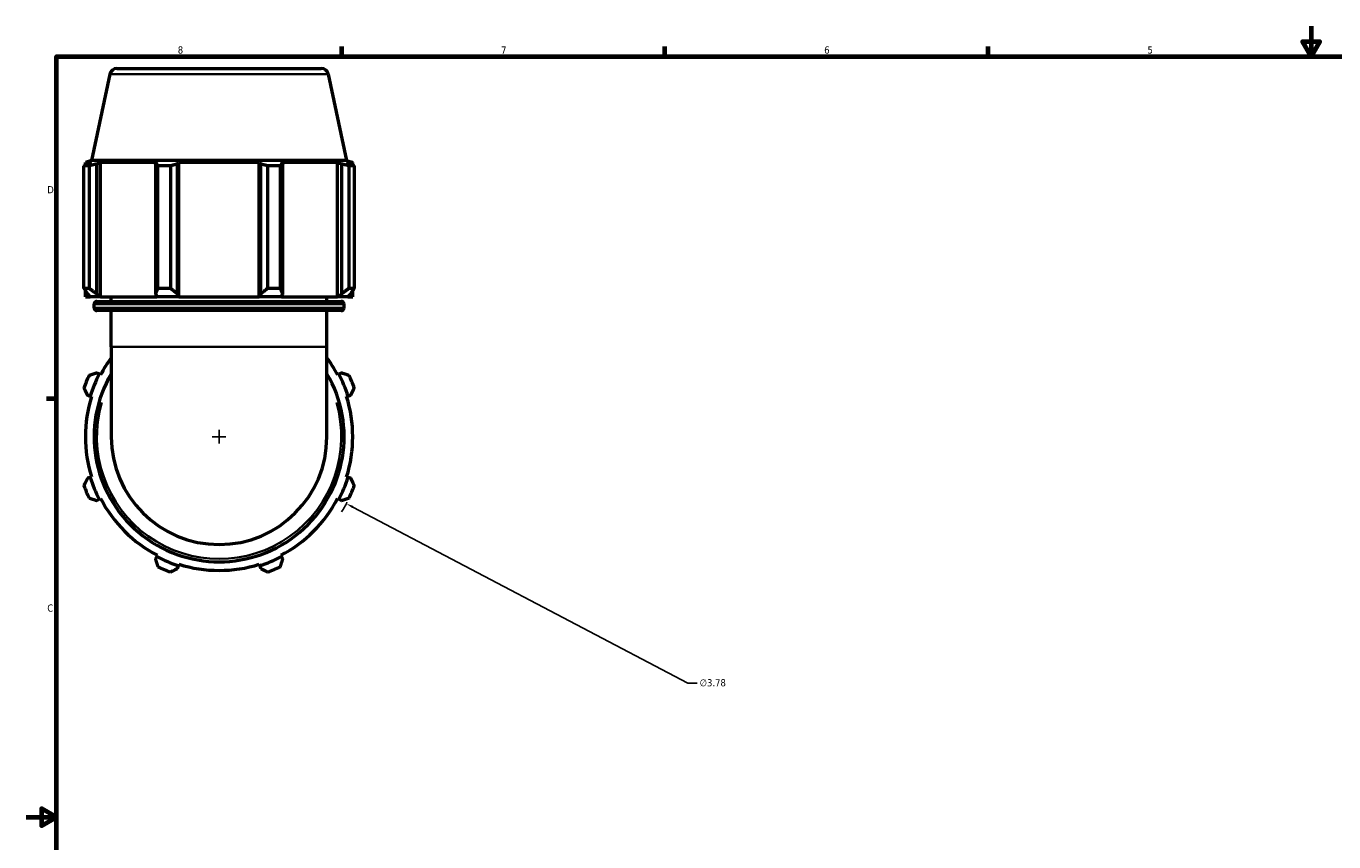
# Model space of a CAD drawing. Header units: inches. Extents: x 0.1 to 51.6, y -20 to 46.8.
# Tile 2 of 6: x 0.1 to 17.3, y 10.7 to 21.4. Entities that reach past the tile are written whole.
import ezdxf

# ---------------------------------------------------------------- set-up
doc = ezdxf.new("R2010")
doc.units = ezdxf.units.IN
doc.header["$MEASUREMENT"] = 0
for name, color, linetype, lineweight in [('Border (ANSI)', 7, 'Continuous', 70), ('Dimension (ANSI)', 7, 'Continuous', 25), ('Visible (ANSI)', 7, 'Continuous', 50), ('Visible Narrow (ANSI)', 7, 'Continuous', 35)]:
    doc.layers.add(name, color=color, linetype=linetype, lineweight=lineweight)
doc.styles.add('Note Text (ANSI)', font='tahoma.ttf')
doc.dimstyles.new('Default (ANSI)', dxfattribs={"dimtxt": 0.094488, "dimasz": 0.098425, "dimexe": 0.125, "dimexo": 0.0625, "dimgap": 0.031496, "dimtad": 0, "dimtih": 1, "dimtoh": 1, "dimrnd": 1e-08, "dimzin": 4, "dimdsep": 46, "dimtxsty": 'Note Text (ANSI)', "dimcen": 0.09, "dimdle": 0.393701, "dimclrd": 256, "dimclre": 256, "dimclrt": 5, "dimadec": 0, "dimazin": 1, "dimtfac": 1, "dimtofl": 0, "dimtmove": 0, "dimatfit": 3, "dimfxl": 1, "dimtolj": 1, "dimtzin": 4, "dimlwd": -1, "dimlwe": -1, "dimarcsym": 0})

# ---------------------------------------------------------------- blocks, each defined once
blk = doc.blocks.new('Borders Default Border')
at = {"layer": 'Border (ANSI)'}
for p, q in [((4.25, 21), (4.25, 21.134)), ((8.5, 21), (8.5, 21.134)), ((12.75, 21), (12.75, 21.134)), ((0.5, 16.5), (0.366, 16.5))]:
    blk.add_line(p, q, dxfattribs=at)
at = {"layer": 'Border (ANSI)', "flags": 128}
for points in [[(17, 21.4), (17, 21), (16.885, 21.2), (17.115, 21.2), (17, 21)], [(0.5, 1), (0.5, 21), (33.5, 21), (33.5, 1), (0.5, 1)], [(0.1, 11), (0.5, 11), (0.3, 11.115), (0.3, 10.885), (0.5, 11)]]:
    blk.add_lwpolyline(points, dxfattribs=at)
at = {"layer": 'Border (ANSI)', "color": 5, "true_color": 0x0000ff, "char_height": 0.0945, "attachment_point": 7, "style": 'Note Text (ANSI)'}
for s, insert in [('8', (2.094, 21.038)), ('7', (6.346, 21.04)), ('6', (10.595, 21.038)), ('5', (14.847, 21.038)), ('D', (0.378, 19.203)), ('C', (0.378, 13.701))]:
    blk.add_mtext(s, dxfattribs=dict(at, insert=insert))
blk = doc.blocks.new('*D10')
at = {"layer": 'Defpoints', "color": 0, "transparency": 16777216}
for p in [(0.964, 16.881), (4.311, 15.123)]:
    blk.add_point(p, dxfattribs=at)
at = {"layer": 'Dimension (ANSI)', "transparency": 16777216}
for p, q in [((2.547, 16.002), (2.727, 16.002)), ((2.637, 15.912), (2.637, 16.092)), ((8.801, 12.764), (4.398, 15.078)), ((8.926, 12.764), (8.801, 12.764))]:
    blk.add_line(p, q, dxfattribs=at)
blk.add_arc((2.637, 16.002), 1.89, 328.4944, 332.8973, dxfattribs=at)
blk.add_solid([(4.405, 15.092), (4.39, 15.063), (4.311, 15.123)], dxfattribs=at)
at = {"layer": 'Dimension (ANSI)', "color": 5, "transparency": 16777216, "insert": (8.957, 12.815), "char_height": 0.0945, "attachment_point": 1, "style": 'Note Text (ANSI)'}
blk.add_mtext('\\A1;∅3.78', dxfattribs=at)

msp = doc.modelspace()

# ---------------------------------------------------------------- linework, layer by layer
at = {"layer": 'Visible (ANSI)'}
for p, q in [((1.2938, 20.8424), (3.981, 20.8424)), ((1.2012, 20.7674), (0.96, 19.6324)), ((4.0736, 20.7674), (4.3149, 19.6324)), ((0.96, 19.6324), (0.8797, 19.6063)), ((0.9611, 19.6063), (0.8797, 19.6063)), ((0.8797, 19.574), (0.8797, 19.6063)), ((0.9611, 19.6063), (0.907, 19.5879)), ((4.3149, 19.6324), (0.96, 19.6324)), ((1.028, 19.5879), (1.0783, 19.6063)), ((1.8258, 19.6063), (1.0783, 19.6063)), ((1.0783, 17.8416), (1.0783, 19.6063)), ((1.8258, 19.6063), (1.7996, 19.5879)), ((2.0918, 19.5879), (2.1089, 19.6063)), ((3.166, 19.6063), (2.1089, 19.6063)), ((2.1089, 17.8416), (2.1089, 19.6063)), ((3.166, 19.6063), (3.183, 19.5879)), ((3.166, 17.8416), (3.166, 19.6063)), ((3.4752, 19.5879), (3.449, 19.6063)), ((4.1965, 19.6063), (3.449, 19.6063)), ((4.1965, 19.6063), (4.2468, 19.5879)), ((4.1965, 17.8416), (4.1965, 19.6063)), ((4.3678, 19.5879), (4.3138, 19.6063)), ((4.3951, 19.6063), (4.3138, 19.6063)), ((4.3149, 19.6324), (4.3951, 19.6063)), ((4.3951, 19.574), (4.3951, 19.6063)), ((0.8591, 17.955), (0.8591, 19.5633)), ((0.9274, 19.5633), (0.8591, 19.5633)), ((0.9274, 19.5633), (0.9274, 17.955)), ((1.028, 17.8794), (1.028, 19.5879)), ((1.7996, 19.5879), (1.7996, 17.8794)), ((1.8325, 17.955), (1.8325, 19.5633)), ((1.9975, 19.5633), (1.8325, 19.5633)), ((1.9975, 19.5633), (1.9975, 17.955)), ((2.0918, 17.8794), (2.0918, 19.5879)), ((3.183, 19.5879), (3.183, 17.8794)), ((3.2774, 17.955), (3.2774, 19.5633)), ((3.4424, 19.5633), (3.2774, 19.5633)), ((3.4424, 19.5633), (3.4424, 17.955)), ((3.4752, 17.8794), (3.4752, 19.5879)), ((4.2468, 19.5879), (4.2468, 17.8794)), ((4.3474, 17.955), (4.3474, 19.5633)), ((4.4158, 19.5633), (4.3474, 19.5633)), ((4.4158, 19.5633), (4.4158, 17.955)), ((0.8591, 17.955), (0.9274, 17.955)), ((0.8797, 17.8416), (0.8797, 17.922)), ((1.8325, 17.955), (1.9975, 17.955)), ((3.2774, 17.955), (3.4424, 17.955)), ((4.3474, 17.955), (4.4158, 17.955)), ((4.3951, 17.8416), (4.3951, 17.922)), ((0.8797, 17.8416), (0.943, 17.8416)), ((0.907, 17.8794), (0.943, 17.8416)), ((1.0616, 17.8416), (0.943, 17.8416)), ((0.9931, 17.6979), (0.9931, 17.7432)), ((1.0616, 17.8416), (1.028, 17.8794)), ((1.031, 17.7811), (4.2438, 17.7811)), ((1.0783, 17.8416), (1.0616, 17.8416)), ((1.0783, 17.8416), (1.8171, 17.8416)), ((1.2199, 17.7811), (1.2199, 17.8416)), ((1.7996, 17.8794), (1.8171, 17.8416)), ((2.1032, 17.8416), (1.8171, 17.8416)), ((2.1032, 17.8416), (2.0918, 17.8794)), ((2.1089, 17.8416), (2.1032, 17.8416)), ((2.1089, 17.8416), (3.166, 17.8416)), ((3.1717, 17.8416), (3.166, 17.8416)), ((3.183, 17.8794), (3.1717, 17.8416)), ((3.4578, 17.8416), (3.1717, 17.8416)), ((3.4578, 17.8416), (3.4752, 17.8794)), ((3.4578, 17.8416), (4.1965, 17.8416)), ((4.0549, 17.7811), (4.0549, 17.8416)), ((4.2133, 17.8416), (4.1965, 17.8416)), ((4.2468, 17.8794), (4.2133, 17.8416)), ((4.3318, 17.8416), (4.2133, 17.8416)), ((4.2817, 17.6979), (4.2817, 17.7432)), ((4.3318, 17.8416), (4.3678, 17.8794)), ((4.3318, 17.8416), (4.3951, 17.8416)), ((4.2438, 17.6601), (1.031, 17.6601)), ((1.2199, 17.1824), (1.2199, 17.6601)), ((4.0549, 17.1824), (4.0549, 17.6601)), ((1.2199, 17.1824), (1.2199, 16.0024)), ((4.0549, 16.0024), (4.0549, 17.1824)), ((1.0616, 16.8227), (1.028, 16.8402)), ((1.0783, 16.814), (1.0616, 16.8227)), ((4.2133, 16.8227), (4.1965, 16.814)), ((4.2468, 16.8402), (4.2133, 16.8227)), ((0.907, 16.548), (0.943, 16.5366)), ((0.943, 16.5366), (0.9611, 16.5309)), ((4.3138, 16.5309), (4.3318, 16.5366)), ((4.3318, 16.5366), (4.3678, 16.548)), ((0.943, 15.4681), (0.907, 15.4568)), ((0.9611, 15.4738), (0.943, 15.4681)), ((4.3318, 15.4681), (4.3138, 15.4738)), ((4.3678, 15.4568), (4.3318, 15.4681)), ((1.028, 15.1646), (1.0616, 15.182)), ((1.0616, 15.182), (1.0783, 15.1907)), ((4.1965, 15.1907), (4.2133, 15.182)), ((4.2133, 15.182), (4.2468, 15.1646)), ((1.8171, 14.4265), (1.7996, 14.393)), ((1.8258, 14.4433), (1.8171, 14.4265)), ((2.0918, 14.2719), (2.1032, 14.308)), ((2.1032, 14.308), (2.1089, 14.326)), ((3.166, 14.326), (3.1717, 14.308)), ((3.1717, 14.308), (3.183, 14.2719)), ((3.4578, 14.4265), (3.449, 14.4433)), ((3.4752, 14.393), (3.4578, 14.4265))]:
    msp.add_line(p, q, dxfattribs=at)
for centre, radius, start, end in [((1.2938, 20.7477), 0.0947, 90, 168), ((3.981, 20.7477), 0.0947, 12, 90), ((1.031, 17.7432), 0.0379, 90, 180), ((4.2438, 17.7432), 0.0379, 0, 90), ((1.031, 17.6979), 0.0379, 180, 270), ((4.2438, 17.6979), 0.0379, 270, 0), ((2.6374, 16.0024), 1.7577, 143.75068, 152.5), ((2.6374, 16.0024), 1.7577, 27.5, 36.24932), ((2.6374, 16.0024), 1.89, 154.79198, 160.20802), ((2.6374, 16.0024), 1.7766, 152.5, 162.5), ((2.6374, 16.0024), 1.6443, 149.54969, 30.45031), ((2.6374, 16.0024), 1.7766, 17.5, 27.5), ((2.6374, 16.0024), 1.89, 19.79198, 25.20802), ((2.6374, 16.0024), 1.7577, 162.5, 197.5), ((2.6374, 16.0024), 1.7577, 342.5, 17.5), ((2.6374, 16.0024), 1.4175, 180, 0), ((2.6374, 16.0024), 1.89, 199.79198, 205.20802), ((2.6374, 16.0024), 1.7766, 197.5, 207.5), ((2.6374, 16.0024), 1.7766, 332.5, 342.5), ((2.6374, 16.0024), 1.89, 334.79198, 340.20802), ((2.6374, 16.0024), 1.7577, 207.5, 242.5), ((2.6374, 16.0024), 1.7577, 297.5, 332.5), ((2.6374, 16.0024), 1.7766, 242.5, 252.5), ((2.6374, 16.0024), 1.89, 244.79198, 250.20802), ((2.6374, 16.0024), 1.7577, 252.5, 287.5), ((2.6374, 16.0024), 1.7766, 287.5, 297.5), ((2.6374, 16.0024), 1.89, 289.79198, 295.20802)]:
    msp.add_arc(centre, radius, start, end, dxfattribs=at)
for points, weights in [([(0.8591, 19.5633), (0.8835, 19.5761), (0.907, 19.5879)], [1, 1.0012476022, 1.0016783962]), ([(1.028, 19.5879), (0.9787, 19.5761), (0.9274, 19.5633)], [1.0016783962, 1.0012476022, 1]), ([(1.8325, 19.5633), (1.8157, 19.5761), (1.7996, 19.5879)], [1, 1.0012476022, 1.0016783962]), ([(2.0918, 19.5879), (2.0456, 19.5761), (1.9975, 19.5633)], [1.0016783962, 1.0012476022, 1]), ([(3.2774, 19.5633), (3.2292, 19.5761), (3.183, 19.5879)], [1, 1.0012476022, 1.0016783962]), ([(3.4752, 19.5879), (3.4591, 19.5761), (3.4424, 19.5633)], [1.0016783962, 1.0012476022, 1]), ([(4.3474, 19.5633), (4.2961, 19.5761), (4.2468, 19.5879)], [1, 1.0012476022, 1.0016783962]), ([(4.3678, 19.5879), (4.3913, 19.5761), (4.4158, 19.5633)], [1.0016783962, 1.0012476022, 1]), ([(0.8591, 17.955), (0.8835, 17.9156), (0.907, 17.8794)], [1.01599990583, 1.01137582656, 1.00595093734]), ([(1.028, 17.8794), (0.9787, 17.9156), (0.9274, 17.955)], [1.00595093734, 1.01137582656, 1.01599990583]), ([(1.8325, 17.955), (1.8157, 17.9156), (1.7996, 17.8794)], [1.01599990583, 1.01137582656, 1.00595093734]), ([(2.0918, 17.8794), (2.0456, 17.9156), (1.9975, 17.955)], [1.00595093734, 1.01137582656, 1.01599990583]), ([(3.2774, 17.955), (3.2292, 17.9156), (3.183, 17.8794)], [1.01599990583, 1.01137582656, 1.00595093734]), ([(3.4752, 17.8794), (3.4591, 17.9156), (3.4424, 17.955)], [1.00595093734, 1.01137582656, 1.01599990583]), ([(4.3474, 17.955), (4.2961, 17.9156), (4.2468, 17.8794)], [1.01599990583, 1.01137582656, 1.00595093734]), ([(4.3678, 17.8794), (4.3913, 17.9156), (4.4158, 17.955)], [1.00595093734, 1.01137582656, 1.01599990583]), ([(1.028, 16.8402), (0.9787, 16.8241), (0.9274, 16.8073)], [1.00595093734, 1.01137582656, 1.01599990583]), ([(4.3474, 16.8073), (4.2961, 16.8241), (4.2468, 16.8402)], [1.01599990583, 1.01137582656, 1.00595093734]), ([(0.8591, 16.6423), (0.8835, 16.5942), (0.907, 16.548)], [1.01599990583, 1.01137582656, 1.00595093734]), ([(4.3678, 16.548), (4.3913, 16.5942), (4.4158, 16.6423)], [1.00595093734, 1.01137582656, 1.01599990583]), ([(0.907, 15.4568), (0.8835, 15.4105), (0.8591, 15.3624)], [1.00595093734, 1.01137582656, 1.01599990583]), ([(4.4158, 15.3624), (4.3913, 15.4105), (4.3678, 15.4568)], [1.01599990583, 1.01137582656, 1.00595093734]), ([(0.9274, 15.1974), (0.9787, 15.1806), (1.028, 15.1646)], [1.01599990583, 1.01137582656, 1.00595093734]), ([(4.2468, 15.1646), (4.2961, 15.1806), (4.3474, 15.1974)], [1.00595093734, 1.01137582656, 1.01599990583]), ([(1.7996, 14.393), (1.8157, 14.3437), (1.8325, 14.2923)], [1.00595093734, 1.01137582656, 1.01599990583]), ([(3.4424, 14.2923), (3.4591, 14.3437), (3.4752, 14.393)], [1.01599990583, 1.01137582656, 1.00595093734]), ([(1.9975, 14.224), (2.0456, 14.2485), (2.0918, 14.2719)], [1.01599990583, 1.01137582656, 1.00595093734]), ([(3.183, 14.2719), (3.2292, 14.2485), (3.2774, 14.224)], [1.00595093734, 1.01137582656, 1.01599990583])]:
    msp.add_rational_spline(points, weights, degree=2, dxfattribs=at)
at = {"layer": 'Visible Narrow (ANSI)'}
for p, q in [((4.056, 20.7674), (1.2189, 20.7674)), ((4.2615, 17.7432), (1.0134, 17.7432)), ((1.0134, 17.6979), (4.2615, 17.6979)), ((4.0375, 17.1824), (1.2374, 17.1824))]:
    msp.add_line(p, q, dxfattribs=at)
msp.add_arc((2.6374, 16.0024), 1.6064, 163.73922, 16.26078, dxfattribs=at)

# ---------------------------------------------------------------- block references
msp.add_blockref('Borders Default Border', (0, 0))

# ---------------------------------------------------------------- dimensions: what is measured, and where the dimension line sits
at = {"layer": 'Dimension (ANSI)'}
dim = msp.add_diameter_dim_2p(p1=(0.9643, 16.8814), p2=(4.3106, 15.1233), dimstyle='Default (ANSI)', override={"dimgap": 0.031496, "dimdec": 2, "dimlfac": 1, "dimtol": 0, "dimlim": 0, "dimtp": 0, "dimtm": 0, "dimtdec": 2}, dxfattribs=at)
dim.commit()
dim.dimension.update_dxf_attribs({"geometry": '*D10', "text_midpoint": (9.1296, 12.7642), "dimtype": 163})

doc.saveas('drawing.dxf')
